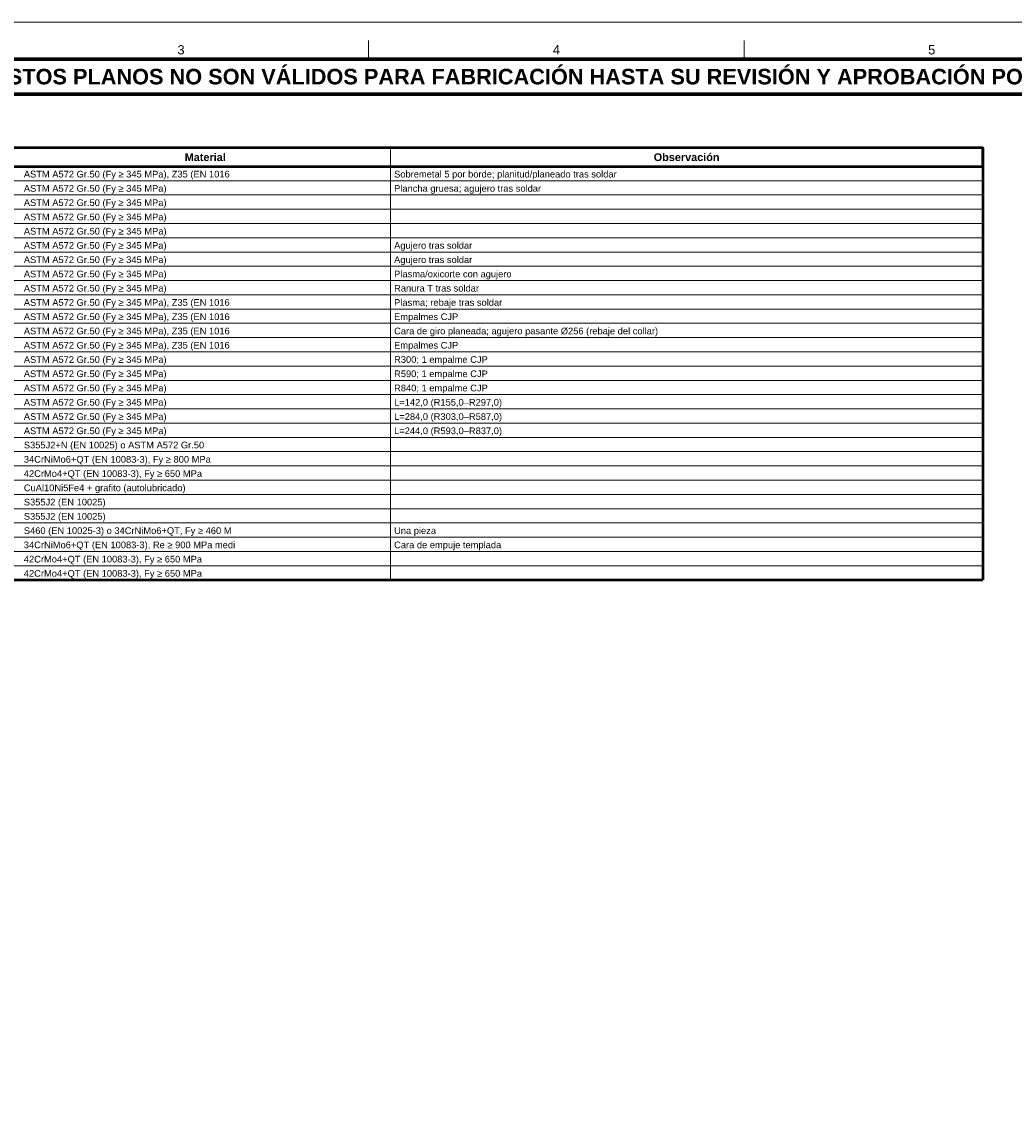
# Model space of a CAD drawing. Header units: millimetres. Extents: x 0 to 841, y 0 to 594.
# Tile 3 of 4: x 231 to 498, y 297 to 594. Entities that reach past the tile are written whole.
import ezdxf
from ezdxf.enums import TextEntityAlignment as Align

# ---------------------------------------------------------------- set-up
doc = ezdxf.new("R2010")
doc.units = ezdxf.units.MM
for name, color, linetype, lineweight in [('FINA', 7, 'CONTINUOUS', 18), ('MARCO', 7, 'CONTINUOUS', 70), ('TXT', 7, 'CONTINUOUS', 25), ('VIS', 7, 'CONTINUOUS', 50)]:
    doc.layers.add(name, color=color, linetype=linetype, lineweight=lineweight)
doc.styles.add('STD', font='LiberationSans-Regular.ttf')
doc.styles.add('STDB', font='LiberationSans-Bold.ttf')

msp = doc.modelspace()

# ---------------------------------------------------------------- linework, layer by layer
at = {"layer": 'FINA'}
for p, q in [((324.125, 584), (324.125, 589)), ((425.5, 584), (425.5, 589)), ((330, 560), (330, 443.35)), ((30, 555), (490, 555)), ((30, 551.15), (490, 551.15)), ((30, 547.3), (490, 547.3)), ((30, 543.45), (490, 543.45)), ((30, 539.6), (490, 539.6)), ((30, 535.75), (490, 535.75)), ((30, 531.9), (490, 531.9)), ((30, 528.05), (490, 528.05)), ((30, 524.2), (490, 524.2)), ((30, 520.35), (490, 520.35)), ((30, 516.5), (490, 516.5)), ((30, 512.65), (490, 512.65)), ((30, 508.8), (490, 508.8)), ((30, 504.95), (490, 504.95)), ((30, 501.1), (490, 501.1)), ((30, 497.25), (490, 497.25)), ((30, 493.4), (490, 493.4)), ((30, 489.55), (490, 489.55)), ((30, 485.7), (490, 485.7)), ((30, 481.85), (490, 481.85)), ((30, 478), (490, 478)), ((30, 474.15), (490, 474.15)), ((30, 470.3), (490, 470.3)), ((30, 466.45), (490, 466.45)), ((30, 462.6), (490, 462.6)), ((30, 458.75), (490, 458.75)), ((30, 454.9), (490, 454.9)), ((30, 451.05), (490, 451.05)), ((30, 447.2), (490, 447.2))]:
    msp.add_line(p, q, dxfattribs=at)
msp.add_lwpolyline([(0, 0), (841, 0), (841, 594), (0, 594)], close=True, dxfattribs=at)
at = {"layer": 'MARCO'}
for points in [[(20, 10), (831, 10), (831, 584), (20, 584)], [(20, 574.5), (831, 574.5), (831, 584), (20, 584)]]:
    msp.add_lwpolyline(points, close=True, dxfattribs=at)
at = {"layer": 'VIS'}
for p in [(490, 560), (30, 443.35)]:
    msp.add_line(p, (490, 443.35), dxfattribs=at)
msp.add_lwpolyline([(30, 555), (490, 555), (490, 560), (30, 560)], close=True, dxfattribs=at)

# ---------------------------------------------------------------- texts
at = {"layer": 'TXT'}
for s, height, style, p in [('3', 2.5, 'STD', (273.438, 586.5)), ('4', 2.5, 'STD', (374.812, 586.5)), ('5', 2.5, 'STD', (476.188, 586.5)), ('ESTOS PLANOS NO SON VÁLIDOS PARA FABRICACIÓN HASTA SU REVISIÓN Y APROBACIÓN POR UN INGENIERO CALCULISTA HABILITADO.', 4.2, 'STDB', (425.5, 579.25)), ('Material', 2.1, 'STDB', (280, 557.5)), ('Observación', 2.1, 'STDB', (410, 557.5))]:
    msp.add_text(s, height=height, dxfattribs=dict(at, style=style)).set_placement(p, align=Align.MIDDLE_CENTER)
at = {"layer": 'TXT', "style": 'STD'}
for s, p in [('ASTM A572 Gr.50 (Fy ≥ 345 MPa), Z35 (EN 1016', (231, 552.92)), ('Sobremetal 5 por borde; planitud/planeado tras soldar', (331, 552.92)), ('ASTM A572 Gr.50 (Fy ≥ 345 MPa)', (231, 549.07)), ('Plancha gruesa; agujero tras soldar', (331, 549.07)), ('ASTM A572 Gr.50 (Fy ≥ 345 MPa)', (231, 545.22)), ('ASTM A572 Gr.50 (Fy ≥ 345 MPa)', (231, 541.37)), ('ASTM A572 Gr.50 (Fy ≥ 345 MPa)', (231, 537.52)), ('ASTM A572 Gr.50 (Fy ≥ 345 MPa)', (231, 533.67)), ('Agujero tras soldar', (331, 533.67)), ('ASTM A572 Gr.50 (Fy ≥ 345 MPa)', (231, 529.82)), ('Agujero tras soldar', (331, 529.82)), ('ASTM A572 Gr.50 (Fy ≥ 345 MPa)', (231, 525.97)), ('Plasma/oxicorte con agujero', (331, 525.97)), ('ASTM A572 Gr.50 (Fy ≥ 345 MPa)', (231, 522.12)), ('Ranura T tras soldar', (331, 522.12)), ('ASTM A572 Gr.50 (Fy ≥ 345 MPa), Z35 (EN 1016', (231, 518.27)), ('Plasma; rebaje tras soldar', (331, 518.27)), ('ASTM A572 Gr.50 (Fy ≥ 345 MPa), Z35 (EN 1016', (231, 514.42)), ('Empalmes CJP', (331, 514.42)), ('ASTM A572 Gr.50 (Fy ≥ 345 MPa), Z35 (EN 1016', (231, 510.57)), ('Cara de giro planeada; agujero pasante Ø256 (rebaje del collar)', (331, 510.57)), ('ASTM A572 Gr.50 (Fy ≥ 345 MPa), Z35 (EN 1016', (231, 506.72)), ('Empalmes CJP', (331, 506.72)), ('ASTM A572 Gr.50 (Fy ≥ 345 MPa)', (231, 502.87)), ('R300; 1 empalme CJP', (331, 502.87)), ('ASTM A572 Gr.50 (Fy ≥ 345 MPa)', (231, 499.02)), ('R590; 1 empalme CJP', (331, 499.02)), ('ASTM A572 Gr.50 (Fy ≥ 345 MPa)', (231, 495.17)), ('R840; 1 empalme CJP', (331, 495.17)), ('ASTM A572 Gr.50 (Fy ≥ 345 MPa)', (231, 491.32)), ('L=142,0 (R155,0–R297,0)', (331, 491.32)), ('ASTM A572 Gr.50 (Fy ≥ 345 MPa)', (231, 487.47)), ('L=284,0 (R303,0–R587,0)', (331, 487.47)), ('ASTM A572 Gr.50 (Fy ≥ 345 MPa)', (231, 483.62)), ('L=244,0 (R593,0–R837,0)', (331, 483.62)), ('S355J2+N (EN 10025) o ASTM A572 Gr.50', (231, 479.77)), ('34CrNiMo6+QT (EN 10083-3), Fy ≥ 800 MPa', (231, 475.92)), ('42CrMo4+QT (EN 10083-3), Fy ≥ 650 MPa', (231, 472.07)), ('CuAl10Ni5Fe4 + grafito (autolubricado)', (231, 468.22)), ('S355J2 (EN 10025)', (231, 464.37)), ('S355J2 (EN 10025)', (231, 460.52)), ('S460 (EN 10025-3) o 34CrNiMo6+QT, Fy ≥ 460 M', (231, 456.67)), ('Una pieza', (331, 456.67)), ('34CrNiMo6+QT (EN 10083-3), Re ≥ 900 MPa medi', (231, 452.82)), ('Cara de empuje templada', (331, 452.82)), ('42CrMo4+QT (EN 10083-3), Fy ≥ 650 MPa', (231, 448.97)), ('42CrMo4+QT (EN 10083-3), Fy ≥ 650 MPa', (231, 445.12))]:
    msp.add_text(s, height=1.8, dxfattribs=at).set_placement(p, align=Align.MIDDLE_LEFT)

doc.saveas('drawing.dxf')
